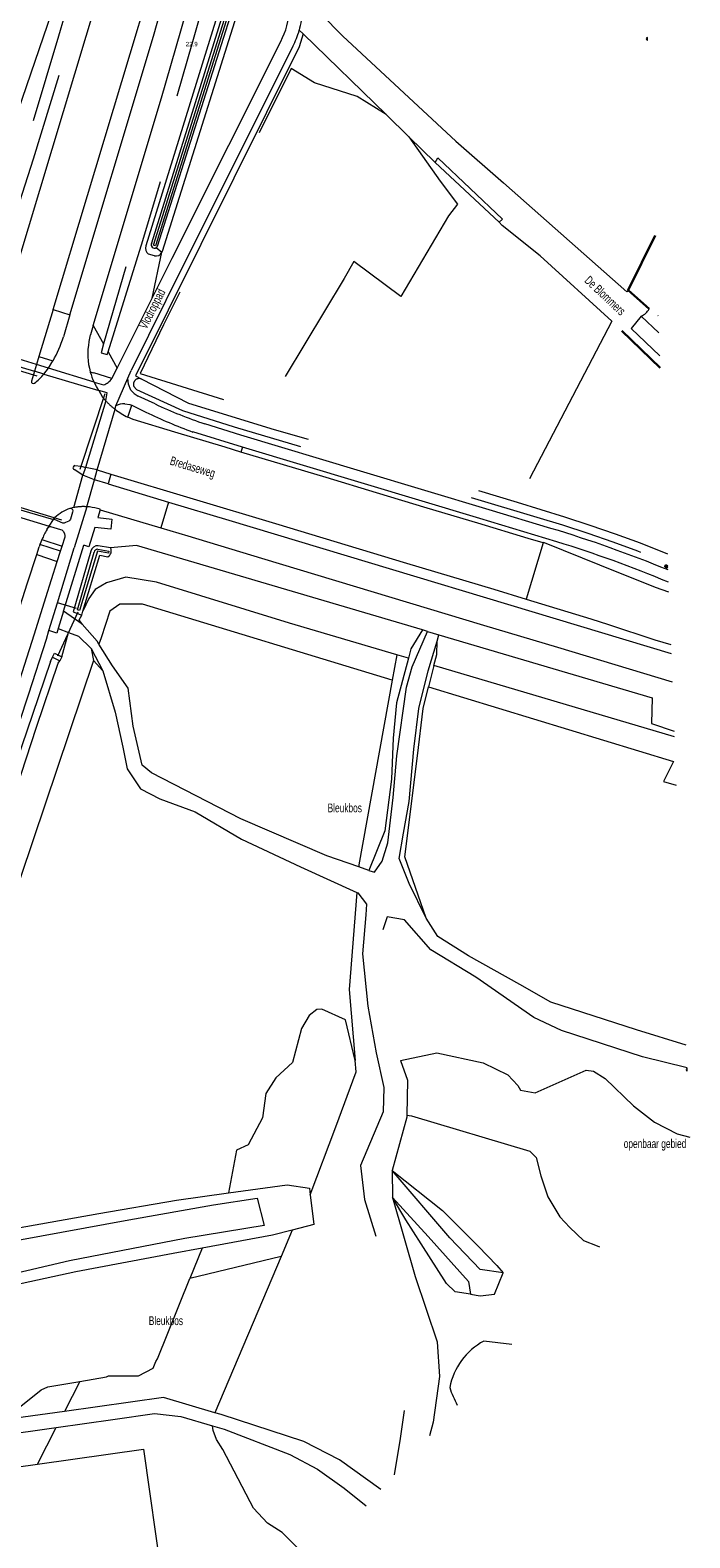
# Model space of a CAD drawing. Header units: metres. Extents: x 120324 to 133000, y 395500 to 402438.
# Tile 25 of 95: x 126007 to 126195, y 397572 to 398002. Entities that reach past the tile are written whole.
import ezdxf

# ---------------------------------------------------------------- set-up
doc = ezdxf.new("R2010")
doc.units = ezdxf.units.M
for name, pattern in [('DGN1', [76.057638, 0, -76.057638]), ('DGN2', [101.410184, 50.705092, -50.705092]), ('DGN3', [152.115276, 101.410184, -50.705092])]:
    doc.linetypes.add(name, pattern=pattern)
for name, color, linetype, lineweight, true_color in [('gg-afsc-hekwerk', 7, 'Continuous', 30, 0x00d228), ('gg-knt-BGT kruinlijn', 7, 'Continuous', 0, 0x787878), ('gg-knt-bronhoudergrens', 7, 'DGN2', 0, 0xffaad2), ('gg-kntw-bovenkant insteek waterloop', 7, 'Continuous', 0, 0xa0a0ff), ('gg-kntw-greppel-droge sloot', 7, 'DGN2', 0, 0x00c8ff), ('gg-kntw-waterlijn', 7, 'Continuous', 0, 0xaaebff), ('gg-kwrk-duiker nz buis', 7, 'DGN2', 0, 0x969696), ('gg-kwrk-kunstwerk', 7, 'Continuous', 0, 0xd2d2d2), ('gg-kwrk-uitstroombak niveau min 01', 7, 'Continuous', 0, 0x477c96), ('gt-grn-groengrens', 7, 'Continuous', 0, 0x96c800), ('gt-grn-weggrens', 7, 'Continuous', 0, 0x787878), ('gt-knt-lijn portaal', 7, 'Continuous', 13, 0x8dafbb)]:
    doc.layers.add(name, color=color, linetype=linetype, lineweight=lineweight, true_color=true_color)
for name, color, linetype, lineweight in [('gg-anno-openbare ruimte label', 7, 'Continuous', 13), ('gg-knt-bovenkant onderkant talud', 7, 'Continuous', 0), ('gg-knt-onverhard', 7, 'DGN3', 0), ('gg-knt-verharding', 7, 'Continuous', 0), ('gg-knt-verharding nz', 7, 'DGN2', 0), ('gt-anno-nummer hm paal', 7, 'Continuous', 0), ('gt-anno-overige text', 7, 'Continuous', 13), ('gt-grn-vlakafsluiter', 6, 'DGN1', 0), ('gt-symb-boom', 3, 'Continuous', 0), ('gt-symb-lichtmast', 7, 'Continuous', 0)]:
    doc.layers.add(name, color=color, linetype=linetype, lineweight=lineweight)
doc.styles.add('StyleArial', font='arial.ttf')

msp = doc.modelspace()

# ---------------------------------------------------------------- linework, layer by layer
at = {"layer": 'gg-afsc-hekwerk'}
for p, q in [((126184.99, 397943.29), (126177.31, 397927.74)), ((126177.31, 397927.74), (126183.26, 397922.35)), ((126175.48, 397916.11), (126186.44, 397905.6))]:
    msp.add_line(p, q, dxfattribs=at)
at = {"layer": 'gg-knt-BGT kruinlijn'}
msp.add_line((126041.6, 397941.16), (126067.86, 398025.38), dxfattribs=at)
at = {"layer": 'gg-knt-BGT kruinlijn', "flags": 128}
for points in [[(126069.51, 398023.4), (126043.18, 397940.11), (126043.05, 397939.95), (126042.9, 397939.83)], [(126141.73, 397647.83), (126135.11, 397648.86), (126126.53, 397657.85), (126110.06, 397677.04)], [(126073.67, 397661.32), (126051.03, 397657.69), (126018.21, 397651.29), (125989.35, 397644.55), (125967.38, 397640.9), (125969.88, 397652.16), (126003.49, 397657.14), (126035.06, 397662.99), (126059.15, 397667.23), (126071.66, 397669.17), (126073.67, 397661.32)], [(126110.15, 397669.29), (126120.33, 397658.2), (126131.87, 397645.4), (126132.42, 397641.8)]]:
    msp.add_lwpolyline(points, dxfattribs=at)
at = {"layer": 'gg-knt-BGT kruinlijn'}
msp.add_arc((126042.38, 397940.62), 0.949, 145.5478, 303.1461, dxfattribs=at)
at = {"layer": 'gg-knt-bovenkant onderkant talud'}
for p, q in [((126066.74, 398026.78), (126039.91, 397940.34)), ((126042.37, 397937.48), (126040.69, 397937.97))]:
    msp.add_line(p, q, dxfattribs=at)
at = {"layer": 'gg-knt-bovenkant onderkant talud', "flags": 128}
for points in [[(126071.09, 398022.9), (126044.58, 397938.71), (126044.49, 397938.48)], [(126110.06, 397677.04), (126124.42, 397665.59), (126134.58, 397655.42), (126139.88, 397649.93), (126141.73, 397647.83)], [(126063.46, 397670.62), (126080.15, 397672.94), (126086.5, 397671.97), (126086.74, 397670.05)], [(125959.49, 397654.54), (125974.01, 397656.86), (125998.85, 397659.81), (126026.56, 397664.77), (126048.67, 397668.56), (126063.46, 397670.62)], [(126086.74, 397670.05), (126087.8, 397661.61), (126081.63, 397660.01)], [(126132.42, 397641.8), (126128.05, 397642.5), (126125.53, 397644.79), (126118.39, 397656.16), (126113.94, 397662.93), (126110.15, 397669.29)], [(126081.63, 397660.01), (126076.03, 397658.56), (126055.92, 397654.89)], [(126055.92, 397654.89), (126047.68, 397653.38), (126020, 397648.15), (125985.79, 397640.73), (125958.27, 397635.98), (125958.7, 397652.38)], [(126132.42, 397641.8), (126135.15, 397641.36), (126139.19, 397641.76), (126141.73, 397647.83)]]:
    msp.add_lwpolyline(points, dxfattribs=at)
at = {"layer": 'gg-knt-bovenkant onderkant talud'}
for centre, radius, start, end in [((126041.99, 397939.71), 2.17, 163.0435, 233.2319), ((126042.79, 397939.32), 1.89, 256.9736, 333.7141)]:
    msp.add_arc(centre, radius, start, end, dxfattribs=at)
at = {"layer": 'gg-knt-bronhoudergrens'}
for p, q in [((126096.37, 397931.05), (126079.6, 397903.12)), ((126172.66, 397918.89), (126145.71, 397867.29))]:
    msp.add_line(p, q, dxfattribs=at)
at = {"layer": 'gg-knt-bronhoudergrens', "flags": 128}
for points in [[(126108.33, 397977.7), (126100.11, 397982.89), (126087.93, 397986.73), (126081.32, 397990.83), (126044.94, 397917.8), (126038.28, 397903.98), (126074, 397892.87), (126079.6, 397903.12)], [(126114.86, 397971.34), (126123.74, 397958.7), (126128.72, 397952.17), (126126.17, 397948.89)], [(126126.17, 397948.89), (126112.54, 397925.87), (126099.17, 397935.87), (126096.37, 397931.05)]]:
    msp.add_lwpolyline(points, dxfattribs=at)
at = {"layer": 'gg-knt-onverhard'}
for p, q in [((126021.81, 397832.63), (126016.44, 397836.25)), ((126014.95, 397831.38), (126017.93, 397830.25)), ((126120.19, 397830.49), (126123.41, 397829.53)), ((126122.86, 397827.73), (126123.41, 397829.53)), ((126024.32, 397825.67), (126027.68, 397819.29)), ((126027.68, 397819.29), (126031.17, 397807.54)), ((126103.39, 397762.44), (126100.56, 397763.44))]:
    msp.add_line(p, q, dxfattribs=at)
at = {"layer": 'gg-knt-onverhard', "flags": 128}
for points in [[(126026.54, 397826.93), (126026.04, 397827.73), (126021.81, 397832.63)], [(126103.39, 397762.44), (126105.07, 397762.01), (126107.2, 397765.14), (126108.87, 397770.33), (126110.34, 397783.25), (126111.4, 397795.09), (126114.15, 397814.61), (126115.77, 397820.4), (126120.19, 397830.49)], [(126017.93, 397830.25), (126020.73, 397829.19), (126024.32, 397825.67)], [(126034.9, 397814.4), (126030.44, 397820.71), (126026.54, 397826.93)], [(126119.75, 397748.86), (126114.93, 397758.73), (126112.11, 397765.89), (126113.34, 397773.11), (126114.9, 397782.13), (126116.21, 397797.01), (126117.71, 397808.6), (126120.32, 397819.26), (126122.86, 397827.73)], [(126100.56, 397763.44), (126091.48, 397766.66), (126067, 397777.19), (126041.54, 397790.29), (126038.9, 397792.4), (126036.29, 397803.57), (126034.9, 397814.4)], [(126031.17, 397807.54), (126033.34, 397797.57), (126034.64, 397791.35), (126038.39, 397785.73), (126043.93, 397782.82), (126053.93, 397779.15), (126067.17, 397771.35), (126083.98, 397763.48), (126100, 397756.19)], [(126100, 397756.19), (126100.33, 397756.04), (126102.82, 397752.9), (126102.63, 397749.78), (126101.62, 397738.69), (126103.15, 397723.83), (126105.48, 397710.56), (126107.74, 397700.62), (126107.48, 397693.69), (126101.04, 397678.43), (126102.22, 397668.77), (126107.61, 397651.27), (126113.05, 397629.84), (126114.23, 397618.93), (126113.77, 397610.27), (126112.39, 397600.68), (126110.65, 397590.32)], [(126194.11, 397706.23), (126181.43, 397709.35), (126158.31, 397716.83), (126150.43, 397720.54), (126133.87, 397732.04), (126121.09, 397739.84), (126113.58, 397748.43), (126108.7, 397749.2), (126107.22, 397745.02), (126107.88, 397727.47), (126108.44, 397723.01), (126109.62, 397716.03), (126112.41, 397708.37)], [(126193.86, 397712.7), (126179.66, 397717.1), (126155.25, 397724.97), (126146.48, 397729.93), (126131.84, 397738.14), (126123.12, 397743.66), (126119.75, 397748.86)], [(126112.41, 397708.37), (126114.49, 397702.69), (126114.3, 397692.81)], [(126114.3, 397692.81), (126114.28, 397692.2), (126110.06, 397677.04)], [(126110.15, 397669.29), (126116.65, 397646.83), (126122.87, 397628.24), (126123.55, 397618.37), (126121.8, 397605.33), (126120.68, 397601.44)], [(126059.59, 397608.02), (126044.94, 397612.35), (126016.74, 397608.42)], [(126016.74, 397608.42), (126004.96, 397606.78), (125970.06, 397601.41), (125926.58, 397595.14)], [(126014.4, 397603.84), (126030.55, 397606.12), (126042.39, 397607.77), (126049.85, 397606.98), (126058.95, 397604.3)], [(126106.88, 397586.13), (126095.09, 397594.6), (126084.92, 397599.84), (126061.38, 397607.49), (126059.59, 397608.02)], [(125923.23, 397589.37), (125937.21, 397592.52), (125997.52, 397601.46), (126014.4, 397603.84)], [(126058.95, 397604.3), (126062.26, 397603.32), (126080.98, 397596.16), (126088.85, 397591.98), (126096.4, 397586.58), (126102.7, 397581.5)]]:
    msp.add_lwpolyline(points, dxfattribs=at)
at = {"layer": 'gg-knt-verharding'}
for p, q in [((126081.77, 397997.1), (126050.51, 397934.69)), ((126050.51, 397934.69), (126035.78, 397904.83)), ((126041.71, 397925.39), (126047.41, 397936.78)), ((126034.95, 397911.91), (126041.7, 397925.39)), ((126041.7, 397925.39), (126041.71, 397925.39)), ((126013.49, 397922.18), (126009.46, 397908.81)), ((126018.31, 397920.66), (126016.44, 397914.42)), ((126024.95, 397917.67), (126024.15, 397915)), ((126023.74, 397913.05), (126024.15, 397915)), ((126009.46, 397908.81), (126008.78, 397906.52)), ((126009.46, 397908.81), (126013.48, 397907.58)), ((126031.75, 397905.54), (126034.95, 397911.91)), ((126008.19, 397904.6), (126007.38, 397901.76)), ((126010.87, 397903.83), (126008.19, 397904.6)), ((126012.18, 397905.45), (126008.78, 397906.52)), ((126012.18, 397905.45), (126013.48, 397907.58)), ((126030.24, 397902.54), (126031.75, 397905.54)), ((126034.82, 397902.65), (126035.78, 397904.83)), ((126025.22, 397901.52), (126027.83, 397900.7)), ((126031.17, 397893.8), (126031.42, 397894.78)), ((126035.95, 397894.95), (126039.95, 397892.99)), ((126042.58, 397895.29), (126037.72, 397897.53)), ((126067.44, 397882.99), (126053.28, 397887.32)), ((126022.02, 397875.02), (126019.48, 397876.62)), ((126022.77, 397877.25), (126022.02, 397875.02)), ((126022.19, 397877.4), (126022.77, 397877.25)), ((126025.3, 397873.7), (126026.08, 397876.5)), ((126029.16, 397872.51), (126025.3, 397873.7)), ((126026.08, 397876.5), (126029.98, 397875.35)), ((126029.98, 397875.35), (126029.16, 397872.51)), ((126029.16, 397872.51), (126046.36, 397867.34)), ((126018.46, 397865.57), (126018.31, 397865.53)), ((126018.52, 397865.57), (126018.46, 397865.57)), ((126023.11, 397866.02), (126019.51, 397854.3)), ((126023.91, 397865.97), (126023.11, 397866.02)), ((126026.89, 397865.15), (126026.95, 397865.36)), ((126026.89, 397865.15), (126044.17, 397860)), ((126010.3, 397856.69), (126016.09, 397854.82)), ((126011.76, 397859.52), (126012.21, 397860.21)), ((126016.09, 397854.82), (126016.91, 397857.43)), ((126008.84, 397852.41), (126009.55, 397854.63)), ((126009.76, 397855.27), (126009.55, 397854.63)), ((126015.64, 397853.4), (126009.76, 397855.27)), ((126014.7, 397850.41), (126015.64, 397853.4)), ((126014.73, 397838.66), (126019.51, 397854.3)), ((126015.64, 397853.4), (126016.09, 397854.82)), ((126016.44, 397836.25), (126022.23, 397855.09)), ((126012.33, 397830.75), (126014.73, 397838.66)), ((126016.44, 397836.25), (126014.95, 397831.38))]:
    msp.add_line(p, q, dxfattribs=at)
at = {"layer": 'gg-knt-verharding', "flags": 128}
for points in [[(126000, 397924), (126022.94, 398000), (126030.25, 398024.3), (126034.11, 398037.73), (126037.98, 398051.69), (126040.08, 398057.32), (126042.34, 398062.88), (126045.45, 398069.84)], [(126013.49, 397922.18), (126042.86, 398019.69), (126051.13, 398049.14), (126051.94, 398056.75)], [(126018.31, 397920.66), (126042.12, 398000), (126049.3, 398025.74), (126055.34, 398049.24)], [(126024.95, 397917.67), (126044.42, 397982.46), (126052.73, 398011.52), (126058.16, 398031.3), (126059.73, 398037.32)], [(126047.41, 397936.78), (126063.58, 397968.99), (126078.38, 397998.56)], [(126181.02, 397920.31), (126178.11, 397916.77), (126186.31, 397909)], [(126030.24, 397902.54), (126025.12, 397904.18), (126025.09, 397904.11), (126024.11, 397904.4)], [(126028.51, 397896.21), (126028.92, 397898.48), (126026.51, 397899.1)], [(126026.51, 397899.1), (126026.99, 397898.24), (126027.6, 397897.28), (126028.51, 397896.21)], [(126035.66, 397899.23), (126035.03, 397900.91), (126034.82, 397902.65)], [(126033.94, 397895.36), (126035.4, 397895.11), (126035.95, 397894.95)], [(126034.84, 397891.54), (126035.23, 397892.98), (126035.31, 397892.95), (126035.95, 397894.95)], [(126067.02, 397881.61), (126062.53, 397882.96), (126048.15, 397887.3), (126036.27, 397890.92), (126034.84, 397891.54)], [(126155.31, 397859.87), (126137.73, 397865.13), (126101.11, 397876.15), (126067.01, 397886.39), (126056.75, 397889.6)], [(126157.02, 397856.02), (126135.03, 397862.66), (126067.48, 397882.98), (126067.44, 397882.99)], [(126019.74, 397877.77), (126021.49, 397877.59), (126022.19, 397877.4)], [(126153.13, 397855.72), (126148.83, 397857), (126134.48, 397861.35), (126120.02, 397865.66), (126105.6, 397870), (126091.24, 397874.34), (126067.02, 397881.61)], [(126029.98, 397875.35), (126076.9, 397861.22), (126114.21, 397849.96), (126139.01, 397842.55), (126148.26, 397839.73)], [(126019.03, 397865.23), (126019.11, 397864.84), (126019.06, 397864.45), (126018.48, 397862.53), (126018.29, 397862.18), (126017.97, 397861.94), (126017.04, 397861.5), (126016.67, 397861.39), (126016.28, 397861.4), (126013.88, 397862.37), (126014, 397862.94)], [(126026.89, 397865.15), (126026.21, 397862.96), (126030.27, 397862.51), (126029.94, 397859.62), (126025.35, 397860.15), (126023.68, 397854.61), (126022.23, 397855.09)], [(126046.36, 397867.34), (126063.56, 397862.16), (126189.57, 397824.19)], [(126010.3, 397856.69), (126010.02, 397855.98), (126009.76, 397855.27)], [(126012.21, 397860.21), (126012.46, 397860.37), (126012.76, 397860.37), (126015.65, 397859.54), (126015.95, 397859.44), (126016.17, 397859.29), (126016.34, 397859.09), (126016.84, 397858.25)], [(126044.17, 397860), (126051.84, 397857.72), (126072.87, 397851.35), (126115, 397838.69), (126136.1, 397832.32), (126157.19, 397826), (126189.88, 397816.14)], [(125945.77, 397693.39), (125947.14, 397696.52), (125948.78, 397699.71), (125954.87, 397710.56), (125960.6, 397720.6), (125961.8, 397722.86), (125964.52, 397728.82), (125967.77, 397736.51), (125973.33, 397750.41), (125979.14, 397765.31), (125984.42, 397779.34), (125989.17, 397792.43), (125994.33, 397807.55), (125999.04, 397821.79), (126006.26, 397844.32), (126008.84, 397852.41)], [(126188.9, 397841.7), (126185.08, 397843.08), (126169.23, 397849.42), (126153.91, 397855.58), (126153.18, 397855.84), (126153.13, 397855.72)], [(125999.98, 397804.48), (126003.32, 397814.4), (126008.21, 397829.86), (126011.45, 397840.18), (126014.7, 397850.41)], [(126148.26, 397839.73), (126166.69, 397834.11), (126171.69, 397832.53), (126184.87, 397828.09), (126189.47, 397826.78)], [(125932.5, 397636.46), (125933.05, 397637.38), (125941, 397651.94), (125949.97, 397669.44), (125957.79, 397686.42), (125964.65, 397702.66), (125972.2, 397720.86), (125979.53, 397738.74), (125987.48, 397759.03), (125994.61, 397778.14), (126001.36, 397796.92), (126006.63, 397812.76), (126011.59, 397828.35), (126012.33, 397830.75)], [(126014.95, 397831.38), (126014.53, 397830.02), (126012.33, 397830.75)]]:
    msp.add_lwpolyline(points, dxfattribs=at)
at = {"layer": 'gg-knt-verharding'}
for centre, radius, start, end in [((126057.72, 398009.1), 23.19, 332.9732, 356.6107), ((126060.03, 398008.5), 24.56, 344.0408, 350.6331), ((126060.13, 398008.48), 24.45, 332.2665, 344.0202), ((126179.3, 397924.43), 4.47, 292.6316, 332.2544), ((125985.35, 397923.79), 32.47, 330.0492, 343.2368), ((126042.27, 397909.53), 18.87, 169.2354, 195.7684), ((125999.74, 397912.42), 14.06, 306.9188, 322.3064), ((126035.65, 397907.18), 11.87, 193.5411, 208.4752), ((126007.88, 397901.61), 0.525, 163.5464, 305.8743), ((126026.54, 397904.89), 4.38, 287.1628, 327.6497), ((126042.23, 397905.11), 8.82, 221.8316, 239.2391), ((126033.81, 397890.08), 5.27, 88.5952, 117.0427), ((126101.94, 398022.8), 140.65, 245.0364, 251.2576), ((126041.38, 397906.25), 16.1, 230.658, 246.0171), ((126101.06, 398018.01), 139.16, 243.9524, 249.9195), ((126019.78, 397877.16), 0.612, 93.5627, 241.0622), ((126022.51, 397853.63), 12.62, 109.4626, 132.4297), ((126018.52, 397865.01), 0.554, 23.0603, 89.8202), ((126019.94, 397838.25), 28, 75.5092, 81.8492), ((126030.08, 397848.26), 21.49, 148.4174, 156.9258), ((126015.87, 397857.76), 1.09, 342.8324, 26.7299), ((126051.99, 397516.46), 358.62, 67.5989, 73.255), ((126062.23, 397545), 325.15, 67.0927, 73.0495)]:
    msp.add_arc(centre, radius, start, end, dxfattribs=at)
at = {"layer": 'gg-knt-verharding nz'}
for p, q in [((126186.06, 397915.54), (126181.02, 397920.31)), ((125993.79, 397908.87), (126008.19, 397904.6)), ((126008.78, 397906.52), (125995.24, 397910.69)), ((126008.78, 397906.52), (126008.19, 397904.6)), ((126010.87, 397903.83), (126012.18, 397905.45)), ((126010.87, 397903.83), (126026.51, 397899.1)), ((126025.22, 397901.52), (126012.18, 397905.45)), ((126028.51, 397896.21), (126022.77, 397877.25)), ((126026.08, 397876.5), (126031.17, 397893.8)), ((126019.41, 397865.8), (126022.02, 397875.02)), ((126025.3, 397873.7), (126022.02, 397875.02)), ((126026.08, 397876.5), (126022.77, 397877.25)), ((126023.11, 397866.02), (126025.3, 397873.7)), ((125997.69, 397864.96), (126012.39, 397860.48)), ((125998.24, 397866.85), (126013.67, 397862.43)), ((126046.36, 397867.34), (126044.17, 397860)), ((126012.21, 397860.21), (126012.39, 397860.48)), ((126012.39, 397860.48), (126013.67, 397862.43)), ((126013.67, 397862.43), (126014, 397862.94)), ((126153.13, 397855.72), (126148.26, 397839.73))]:
    msp.add_line(p, q, dxfattribs=at)
at = {"layer": 'gg-knt-verharding nz', "flags": 128}
for points in [[(126026.51, 397899.1), (126025.84, 397900.29), (126025.22, 397901.52)], [(126019.41, 397865.8), (126018.91, 397865.69), (126018.46, 397865.57)]]:
    msp.add_lwpolyline(points, dxfattribs=at)
at = {"layer": 'gg-knt-verharding nz'}
for centre, radius, start, end in [((126041.27, 397907.67), 17.16, 221.931, 233.9404), ((126022.02, 397852.98), 13.08, 85.2218, 101.4966)]:
    msp.add_arc(centre, radius, start, end, dxfattribs=at)
at = {"layer": 'gg-kntw-bovenkant insteek waterloop'}
for p, q in [((126029.87, 397854.34), (126026.37, 397854.91)), ((126021.67, 397835.18), (126022.01, 397836.3)), ((126012.8, 397821.95), (126013.35, 397823.15)), ((126014.99, 397821.45), (126015.4, 397822.13)), ((126015.98, 397823.31), (126015.4, 397822.13))]:
    msp.add_line(p, q, dxfattribs=at)
at = {"layer": 'gg-kntw-bovenkant insteek waterloop', "flags": 128}
for points in [[(125985.55, 397927.19), (125989.7, 397936.65), (126000, 397968.54), (126013.14, 398006.77), (126021.56, 398035.9)], [(126024.22, 397853.41), (126019.23, 397836.11), (126021.67, 397835.18)], [(126022.01, 397836.3), (126026.81, 397852.23), (126029.13, 397851.8)], [(126012.8, 397821.95), (126007.61, 397806.87), (126001.69, 397789.29), (125993.44, 397766.62), (125986.41, 397748.45), (125979.45, 397730.72), (125971.92, 397712.97), (125964.22, 397694.16), (125956.6, 397676.75), (125947.58, 397658.14), (125938.96, 397641.92), (125938.82, 397639.87), (125939.44, 397639.53)], [(126013.35, 397823.15), (126013.88, 397824.32), (126015.98, 397823.31)], [(125939.44, 397639.53), (125940.56, 397640.68), (125944.54, 397648.04), (125951.58, 397661.92), (125959.49, 397678.13), (125966.87, 397695.65), (125974.4, 397713.36), (125981.97, 397731.47), (125988.77, 397748.94), (125996.46, 397767.82), (126002.95, 397785.53), (126008.82, 397803.23), (126014.99, 397821.45)], [(126144.17, 397627.49), (126136.2, 397628.42)]]:
    msp.add_lwpolyline(points, dxfattribs=at)
at = {"layer": 'gg-kntw-bovenkant insteek waterloop'}
for centre, radius, start, end in [((126026.15, 397852.94), 1.98, 83.6997, 166.234), ((126028.22, 397853.44), 1.87, 299.0726, 28.7986), ((126145.32, 397611.58), 19.16, 118.4328, 169.1608), ((126152.42, 397623.2), 27.13, 197.1961, 208.5737)]:
    msp.add_arc(centre, radius, start, end, dxfattribs=at)
at = {"layer": 'gg-kntw-greppel-droge sloot', "flags": 128}
for points in [[(126050.88, 398121.79), (126045.77, 398099.57), (126041.47, 398085.03), (126031.63, 398055.9), (126015.02, 398000), (126004.9, 397966.13), (126000, 397950.62)], [(126000, 397940.55), (126007.97, 397965.06), (126023.93, 398017.49), (126034.57, 398054.92), (126042.06, 398076.23)], [(126062.52, 398031.73), (126060.67, 398024.5), (126053.23, 397998.46), (126045.25, 397970.96), (126036.59, 397942.47), (126027.9, 397912.41)], [(126029.16, 397910.16), (126039.06, 397941.86), (126047.5, 397970.07), (126055.93, 397998.49), (126062.76, 398023.57), (126064.35, 398029.76)], [(126027.9, 397912.41), (126027.16, 397909.86), (126028.91, 397909.37), (126029.16, 397910.16)], [(126036.52, 397900.24), (126037.23, 397899.44), (126050.36, 397893.4), (126065.07, 397888.8), (126151.24, 397863.09), (126158.57, 397860.86), (126165.85, 397858.48), (126172.92, 397856.03), (126179.94, 397853.43), (126187.92, 397850.27), (126188.58, 397849.99)], [(126038.6, 397902.42), (126052.08, 397895.53), (126076.46, 397888.06), (126115.17, 397876.72), (126145.71, 397867.29)], [(126145.71, 397867.29), (126159.21, 397863.12), (126166.42, 397860.78), (126173.6, 397858.33), (126180.72, 397855.72), (126188.48, 397852.59)]]:
    msp.add_lwpolyline(points, dxfattribs=at)
at = {"layer": 'gg-kntw-greppel-droge sloot'}
msp.add_arc((126038.02, 397900.89), 1.64, 69.4243, 203.4527, dxfattribs=at)
at = {"layer": 'gg-kntw-waterlijn', "flags": 128}
msp.add_lwpolyline([(126026.21, 397853.92), (126029.41, 397853.4), (126029.32, 397852.78), (126026.11, 397853.38), (126021.03, 397836.5), (126020.44, 397836.72), (126025.18, 397853.13)], dxfattribs=at)
at = {"layer": 'gg-kntw-waterlijn'}
msp.add_arc((126026.17, 397852.91), 1.01, 87.8416, 167.4958, dxfattribs=at)
at = {"layer": 'gg-kwrk-duiker nz buis'}
for p, q in [((126020.21, 397837.04), (126014.73, 397838.66)), ((126014.85, 397823.62), (126020.66, 397836.08))]:
    msp.add_line(p, q, dxfattribs=at)
at = {"layer": 'gg-kwrk-kunstwerk', "flags": 128}
msp.add_lwpolyline([(126079.12, 398058.48), (126081.79, 398066.96), (126082.39, 398066.76), (126042.67, 397940.34), (126042.06, 397940.53), (126068.48, 398024.6)], dxfattribs=at)
at = {"layer": 'gg-kwrk-uitstroombak niveau min 01'}
msp.add_line((126013.35, 397823.15), (126015.4, 397822.13), dxfattribs=at)
at = {"layer": 'gt-grn-groengrens'}
for p, q in [((126089.74, 398006.41), (126096.03, 398000)), ((126083.64, 398001.75), (126084.75, 398000.67)), ((126084.75, 398000.67), (126108.33, 397977.7)), ((126108.33, 397977.7), (126114.86, 397971.34)), ((126114.86, 397971.34), (126122.3, 397964.09)), ((126122.3, 397964.09), (126123.12, 397965.43)), ((126122.3, 397964.09), (126140.55, 397947.03)), ((126123.12, 397965.43), (126141.53, 397947.97)), ((126141.79, 397958.27), (126176.89, 397927.27)), ((126140.55, 397947.03), (126141.53, 397947.97)), ((126041.71, 397925.39), (126044.49, 397938.48)), ((126042.9, 397939.83), (126044.49, 397938.48)), ((126177.31, 397927.74), (126176.89, 397927.27)), ((126013.49, 397922.18), (126018.31, 397920.66)), ((126024.95, 397917.67), (126027.9, 397912.41)), ((126029.16, 397910.16), (126031.75, 397905.54)), ((126067.44, 397882.99), (126067.02, 397881.61)), ((126008.84, 397852.41), (126014.7, 397850.41)), ((126120.19, 397830.49), (126118.7, 397830.93)), ((126015.98, 397823.31), (126017.93, 397830.25)), ((126024.32, 397825.67), (126025.01, 397822.21)), ((126025.01, 397822.21), (126027.68, 397819.29)), ((126111.4, 397823.84), (126110.11, 397816.67)), ((126114.71, 397822.87), (126111.4, 397823.84)), ((126121.96, 397820.8), (126120.45, 397814.7)), ((126110.06, 397677.04), (126110.15, 397669.29)), ((126081.63, 397660.01), (126078.47, 397652.56)), ((126055.92, 397654.89), (126052.44, 397646.24)), ((126078.47, 397652.56), (126052.44, 397646.24)), ((126078.47, 397652.56), (126059.59, 397608.02)), ((126021.11, 397616.94), (126016.74, 397608.42)), ((126009.05, 397593.39), (126014.4, 397603.84))]:
    msp.add_line(p, q, dxfattribs=at)
at = {"layer": 'gt-grn-groengrens', "flags": 128}
for points in [[(126084.75, 398000.67), (126083.58, 397996.99), (126036.94, 397903.27), (126038.6, 397902.42)], [(126096.03, 398000), (126128.19, 397970.17), (126141.79, 397958.27)], [(126172.66, 397918.89), (126152.26, 397937.51), (126141.43, 397946.16), (126140.55, 397947.03)], [(126118.7, 397830.93), (126037.25, 397855.02), (126029.87, 397854.34)], [(126111.4, 397823.84), (126080.84, 397832.91), (126042.98, 397844.56), (126034.24, 397846.02), (126028.74, 397844.4), (126025.51, 397842.46), (126023.73, 397839.87), (126022.01, 397836.3)], [(126021.81, 397832.63), (126020.93, 397833.86), (126021.67, 397835.18)], [(126110.11, 397816.67), (126038.94, 397838.25), (126032.47, 397838.25), (126029.71, 397836.31), (126027.17, 397828.69), (126026.54, 397826.93)], [(126118.7, 397830.93), (126115.42, 397825.55), (126114.71, 397822.87)], [(126121.96, 397820.8), (126122.76, 397823.98), (126122.86, 397827.73)], [(126123.41, 397829.53), (126184.1, 397811.58), (126183.98, 397804.28), (126190.42, 397802.14)], [(126025.01, 397822.21), (126000.93, 397750.6), (125972.32, 397682.27), (125959.49, 397654.54)], [(126114.71, 397822.87), (126111.32, 397810.21), (126110.39, 397800.13), (126109.91, 397788.43), (126107.98, 397773.78), (126103.39, 397762.44)], [(126190.48, 397800.54), (126121.96, 397820.8)], [(126110.11, 397816.67), (126100.61, 397764.06), (126100.56, 397763.44)], [(126119.75, 397748.86), (126113.65, 397766.29), (126117.32, 397795.12), (126118.94, 397808.62), (126120.45, 397814.7)], [(126120.45, 397814.7), (126190.23, 397793.47), (126187.37, 397787.76), (126191.01, 397786.73)], [(126100, 397756.19), (126097.84, 397728.53), (126099.52, 397708.32)], [(126099.52, 397708.32), (126096.78, 397719.96), (126090.01, 397722.97), (126088.66, 397722.82), (126086.4, 397721.16), (126084.3, 397717.4), (126081.74, 397707.77), (126076.92, 397703.41), (126074.07, 397698.89), (126073.16, 397691.97), (126069.1, 397684.3), (126065.79, 397682.79), (126063.46, 397670.62)], [(126112.41, 397708.37), (126122.82, 397710.51), (126136.04, 397707.66), (126143.04, 397704.29), (126145.89, 397701.17), (126146.67, 397699.88), (126150.82, 397699.1), (126165.34, 397705.58), (126167.41, 397705.32), (126170.78, 397703.25), (126178.82, 397695.47), (126184.78, 397690.8), (126191.26, 397687.43), (126194.87, 397686.51)], [(126086.74, 397670.05), (126094.08, 397689.41), (126099.79, 397705.06), (126099.52, 397708.32)], [(126114.3, 397692.81), (126115.56, 397692.62), (126149.26, 397682.51), (126151.08, 397680.7), (126152.38, 397675.51), (126154.45, 397669.55), (126157.82, 397663.84), (126160.67, 397660.73), (126164.56, 397657.1), (126168.45, 397655.55), (126169.18, 397655.24)], [(126021.11, 397616.94), (126028.7, 397618.21), (126029.32, 397618.56), (126037.81, 397618.51), (126042.05, 397620.71), (126042.81, 397622.58), (126043.22, 397623.33), (126052.44, 397646.24)], [(125931.07, 397603.13), (125943.28, 397606.67), (125953.74, 397607.31), (125979.58, 397610.73), (125985.56, 397613.72), (125987.48, 397616.28), (125989.83, 397617.35), (125991.75, 397617.35), (125993.46, 397616.5), (125997.3, 397612.87), (125997.73, 397608.81), (126002.43, 397608.38), (126010.12, 397614.58), (126012.04, 397615.43), (126021.11, 397616.94)], [(126083.53, 397560.24), (126084.53, 397562.8), (126084.26, 397567.31), (126083.03, 397569.64), (126078.79, 397573.88), (126074.55, 397576.61), (126070.58, 397580.85), (126069.62, 397582.63), (126065.11, 397591.38), (126061.83, 397597.54), (126060.05, 397600.41), (126059.09, 397603.01), (126058.95, 397604.3)], [(126009.05, 397593.39), (126039.29, 397597.63), (126049.74, 397524), (126051.03, 397524.19)], [(125929.64, 397557.36), (125930.79, 397557.32), (125930.48, 397559.56), (125922.63, 397581.22), (126009.05, 397593.39)]]:
    msp.add_lwpolyline(points, dxfattribs=at)
at = {"layer": 'gt-grn-vlakafsluiter'}
for p, q in [((126185.87, 397920.41), (126183.26, 397922.35)), ((126172.66, 397918.89), (126175.48, 397916.11))]:
    msp.add_line(p, q, dxfattribs=at)
at = {"layer": 'gt-grn-weggrens'}
msp.add_line((126031.42, 397894.78), (126034.82, 397902.65), dxfattribs=at)
at = {"layer": 'gt-knt-lijn portaal'}
for p, q in [((126009.01, 397903.18), (125991.58, 397908.46)), ((126021.24, 397876.76), (126028.38, 397898.25)), ((125997.65, 397867.84), (126015.91, 397862.34))]:
    msp.add_line(p, q, dxfattribs=at)
at = {"layer": 'gt-symb-boom', "flags": 128}
for points in [[(126182.85, 397998.85), (126182.82, 397999.65, 0.941976), (126182.85, 397998.85)], [(126182.84, 397999.05), (126182.83, 397999.45, 0.886938), (126182.84, 397999.05)], [(126194.15, 397705.34), (126194.12, 397706.11, 0.784493), (126194.15, 397705.34)], [(126194.14, 397705.55), (126194.12, 397705.9, 0.595737), (126194.14, 397705.55)]]:
    msp.add_lwpolyline(points, format="xyb", dxfattribs=at)
at = {"layer": 'gt-symb-lichtmast'}
for p, q in [((126187.96, 397849), (126187.58, 397849)), ((126188.03, 397849.17), (126187.76, 397849.44)), ((126188.03, 397848.82), (126187.76, 397848.56)), ((126188.21, 397849.25), (126188.21, 397849.62)), ((126188.21, 397848.75), (126188.21, 397848.37)), ((126188.38, 397849.17), (126188.6, 397849.39)), ((126188.63, 397848.57), (126188.38, 397848.82)), ((126188.46, 397849), (126188.62, 397849))]:
    msp.add_line(p, q, dxfattribs=at)
msp.add_circle((126188.21, 397849), 0.25, dxfattribs=at)

# ---------------------------------------------------------------- texts
at = {"layer": 'gg-anno-openbare ruimte label', "char_height": 2.5, "attachment_point": 5, "line_spacing_factor": 0.8, "style": 'StyleArial'}
for s, insert, rotation in [('{\\W0.68;\\C256;De Blommers}', (126170.74, 397926.15), 316.7), ('{\\W0.68;\\C256;Vlodroppad}', (126042.07, 397922.23), 63.3), ('{\\W0.68;\\C256;Bredaseweg}', (126053.17, 397877.01), 343.3)]:
    msp.add_mtext(s, dxfattribs=dict(at, insert=insert, rotation=rotation))
for insert in [(126096.58, 397780.25), (126045.64, 397634.22)]:
    msp.add_mtext('{\\W0.68;\\C256;Bleukbos}', dxfattribs=dict(at, insert=insert))
at = {"layer": 'gt-anno-nummer hm paal', "insert": (126051.3, 397997.15), "char_height": 1.25, "attachment_point": 7, "line_spacing_factor": 0.8, "style": 'StyleArial'}
msp.add_mtext('{\\C256;22.9}', dxfattribs=at)
at = {"layer": 'gt-anno-overige text', "insert": (126184.95, 397684.29), "char_height": 2.5, "attachment_point": 5, "line_spacing_factor": 0.8, "style": 'StyleArial'}
msp.add_mtext('{\\W0.68;\\C256;openbaar gebied}', dxfattribs=at)

doc.saveas('drawing.dxf')
